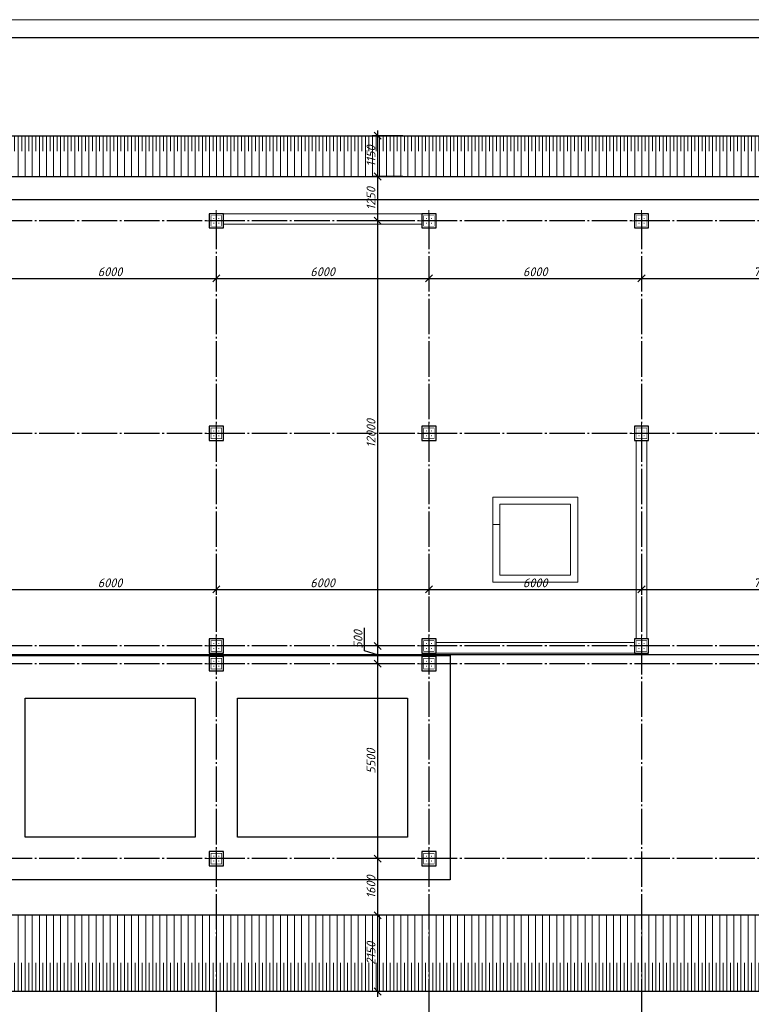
# Model space of a CAD drawing. Header units: millimetres. Extents: x -33345 to 4712671, y -3392 to 121473.
# Tile 10 of 256: x 147848 to 168498, y 58714 to 86501. Entities that reach past the tile are written whole.
import ezdxf

# ---------------------------------------------------------------- set-up
doc = ezdxf.new("R2010")
doc.units = ezdxf.units.MM
doc.linetypes.add('CENTER2', pattern=[28.575, 19.05, -3.175, 3.175, -3.175])
doc.linetypes.add('ГОСТ 2.303 5', pattern=[24, 20, -1.5, 1, -1.5])
doc.layers.add('00-Axes', color=1, linetype='CENTER2')
doc.layers.add('kcd_tx', color=7, linetype='Continuous')
for name, color, linetype, lineweight in [('A _Devor rtt', 176, 'Continuous', 30), ('IB- 0.00', 134, 'Continuous', 0), ('Lina', 7, 'Continuous', 20)]:
    doc.layers.add(name, color=color, linetype=linetype, lineweight=lineweight)
doc.styles.add('_text', font='isocpeui.ttf')
doc.dimstyles.new('Islom 94', dxfattribs={"dimtxt": 250, "dimasz": 200, "dimexe": 150, "dimexo": 100, "dimgap": 60, "dimtad": 1, "dimdec": 0, "dimtxsty": '_text', "dimblk": 'OBLIQUE', "dimcen": 0, "dimdle": 150, "dimadec": 0, "dimazin": 0, "dimtfac": 1, "dimtdec": 0, "dimtmove": 0, "dimatfit": 3, "dimfxl": 1, "dimarcsym": 0})
pattern_1 = [(90, (-6087575.2, -8956505.96), (-200.025, -2e-10), [])]
pattern_2 = [(90, (26688.99, -472.05), (-200.025, -2e-10), [])]

# ---------------------------------------------------------------- blocks, each defined once
blk = doc.blocks.new('column')
at = {"lineweight": 0}
for points in [[(-68, 56, -1), (-68, 86, -1)], [(68, 56, 1), (68, 86, 1)], [(-68, -56, 1), (-68, -86, 1)], [(68, -56, -1), (68, -86, -1)]]:
    blk.add_hatch(color=0, dxfattribs=at).paths.add_polyline_path(points)
at = {"color": 0, "lineweight": 0}
for p, q in [((0, 300), (0, -300)), ((300, 0), (-300, 0))]:
    blk.add_line(p, q, dxfattribs=at)
at = {"lineweight": 30}
blk.add_lwpolyline([(-200, 200), (200, 200), (200, -200), (-200, -200)], close=True, dxfattribs=at)
at = {"color": 0, "lineweight": 0, "const_width": 15}
blk.add_lwpolyline([(150, -150), (150, 150), (-150, 150), (-150, -150)], close=True, dxfattribs=at)
blk = doc.blocks.new('awe4tD')
at = {"layer": 'Lina', "ltscale": 10}
blk.add_lwpolyline([(-44239015, 22734378), (-44314815, 22734378), (-44314815, 22776378), (-44239015, 22776378)], close=True, dxfattribs=at)
at = {"layer": 'Lina', "lineweight": 30, "ltscale": 10}
blk.add_lwpolyline([(-44239515, 22734878), (-44312815, 22734878), (-44312815, 22775878), (-44239515, 22775878)], close=True, dxfattribs=at)
blk = doc.blocks.new('*U996')
at = {"linetype": 'Continuous', "lineweight": 18, "ltscale": 100}
h = blk.add_hatch(dxfattribs=at)
h.set_pattern_fill('LINE', color=0, scale=63, angle=90)
h.set_pattern_definition(pattern_1)
h.paths.add_polyline_path([(0, 0), (64200, 0), (63050, -1150), (1150, -1150)])
h = blk.add_hatch(dxfattribs=at)
h.set_pattern_fill('LINE', color=0, scale=63, angle=90)
h.set_pattern_definition(pattern_2)
h.paths.add_polyline_path([(431, -431), (63769, -431), (64200, 0), (0, 0)])
at = {"color": 0, "linetype": 'Continuous', "lineweight": -2, "ltscale": 100}
blk.add_lwpolyline([(0, 0), (64200, 0), (63050, -1150), (1150, -1150)], close=True, dxfattribs=at)
blk = doc.blocks.new('*U997')
at = {"linetype": 'Continuous', "lineweight": 18, "ltscale": 100}
h = blk.add_hatch(dxfattribs=at)
h.set_pattern_fill('LINE', color=0, scale=63, angle=90)
h.set_pattern_definition(pattern_1)
h.paths.add_polyline_path([(0, 0), (64200, 0), (63050, -2150), (1150, -2150)])
h = blk.add_hatch(dxfattribs=at)
h.set_pattern_fill('LINE', color=0, scale=63, angle=90)
h.set_pattern_definition(pattern_2)
h.paths.add_polyline_path([(63768.75, -806.25), (64200, 0), (0, 0), (431.25, -806.25)])
at = {"color": 0, "linetype": 'Continuous', "lineweight": -2, "ltscale": 100}
blk.add_lwpolyline([(0, 0), (64200, 0), (63050, -2150), (1150, -2150)], close=True, dxfattribs=at)
blk = doc.blocks.new('_Oblique')
at = {"color": 0, "linetype": 'ByBlock', "lineweight": -2}
blk.add_line((-0.5, -0.5), (0.5, 0.5), dxfattribs=at)
blk = doc.blocks.new('*D3501')
at = {"layer": 'Defpoints', "color": 0, "transparency": 16777216}
for p in [(153398, 79771), (147398, 79736), (153398, 79202)]:
    blk.add_point(p, dxfattribs=at)
at = {"layer": 'kcd_tx', "color": 0, "lineweight": -2, "transparency": 16777216}
for p, q in [((147398, 79636), (147398, 79052)), ((153398, 79671), (153398, 79052)), ((147248, 79202), (153548, 79202))]:
    blk.add_line(p, q, dxfattribs=at)
at = {"layer": 'kcd_tx', "color": 0, "lineweight": -2, "transparency": 16777216, "xscale": 200, "yscale": 200, "zscale": 200, "rotation": 180}
blk.add_blockref('_Oblique', (147398, 79202), dxfattribs=at)
at = {"layer": 'kcd_tx', "color": 0, "lineweight": -2, "transparency": 16777216, "xscale": 200, "yscale": 200, "zscale": 200}
blk.add_blockref('_Oblique', (153398, 79202), dxfattribs=at)
at = {"layer": 'kcd_tx', "color": 0, "lineweight": 0, "transparency": 16777216, "insert": (150398, 79387), "char_height": 250, "attachment_point": 5, "style": '_text'}
blk.add_mtext('6000', dxfattribs=at)
blk = doc.blocks.new('*D3502')
at = {"layer": 'Defpoints', "color": 0, "transparency": 16777216}
for p in [(153398, 79771), (159398, 79824), (159398, 79202)]:
    blk.add_point(p, dxfattribs=at)
at = {"layer": 'kcd_tx', "color": 0, "lineweight": -2, "transparency": 16777216}
for p, q in [((153398, 79671), (153398, 79052)), ((159398, 79724), (159398, 79052)), ((153248, 79202), (159548, 79202))]:
    blk.add_line(p, q, dxfattribs=at)
at = {"layer": 'kcd_tx', "color": 0, "lineweight": -2, "transparency": 16777216, "xscale": 200, "yscale": 200, "zscale": 200, "rotation": 180}
blk.add_blockref('_Oblique', (153398, 79202), dxfattribs=at)
at = {"layer": 'kcd_tx', "color": 0, "lineweight": -2, "transparency": 16777216, "xscale": 200, "yscale": 200, "zscale": 200}
blk.add_blockref('_Oblique', (159398, 79202), dxfattribs=at)
at = {"layer": 'kcd_tx', "color": 0, "lineweight": 0, "transparency": 16777216, "insert": (156398, 79387), "char_height": 250, "attachment_point": 5, "style": '_text'}
blk.add_mtext('6000', dxfattribs=at)
blk = doc.blocks.new('*D3503')
at = {"layer": 'Defpoints', "color": 0, "transparency": 16777216}
for p in [(159398, 79824), (165398, 79894), (165398, 79202)]:
    blk.add_point(p, dxfattribs=at)
at = {"layer": 'kcd_tx', "color": 0, "lineweight": -2, "transparency": 16777216}
for p, q in [((165398, 79794), (165398, 79052)), ((159398, 79724), (159398, 79052)), ((159248, 79202), (165548, 79202))]:
    blk.add_line(p, q, dxfattribs=at)
at = {"layer": 'kcd_tx', "color": 0, "lineweight": -2, "transparency": 16777216, "xscale": 200, "yscale": 200, "zscale": 200, "rotation": 180}
blk.add_blockref('_Oblique', (159398, 79202), dxfattribs=at)
at = {"layer": 'kcd_tx', "color": 0, "lineweight": -2, "transparency": 16777216, "xscale": 200, "yscale": 200, "zscale": 200}
blk.add_blockref('_Oblique', (165398, 79202), dxfattribs=at)
at = {"layer": 'kcd_tx', "color": 0, "lineweight": 0, "transparency": 16777216, "insert": (162398, 79387), "char_height": 250, "attachment_point": 5, "style": '_text'}
blk.add_mtext('6000', dxfattribs=at)
blk = doc.blocks.new('*D3504')
at = {"layer": 'Defpoints', "color": 0, "transparency": 16777216}
for p in [(165398, 79894), (172398, 79841), (172398, 79202)]:
    blk.add_point(p, dxfattribs=at)
at = {"layer": 'kcd_tx', "color": 0, "lineweight": -2, "transparency": 16777216}
for p, q in [((165398, 79794), (165398, 79052)), ((172398, 79741), (172398, 79052)), ((165248, 79202), (172548, 79202))]:
    blk.add_line(p, q, dxfattribs=at)
at = {"layer": 'kcd_tx', "color": 0, "lineweight": -2, "transparency": 16777216, "xscale": 200, "yscale": 200, "zscale": 200, "rotation": 180}
blk.add_blockref('_Oblique', (165398, 79202), dxfattribs=at)
at = {"layer": 'kcd_tx', "color": 0, "lineweight": -2, "transparency": 16777216, "xscale": 200, "yscale": 200, "zscale": 200}
blk.add_blockref('_Oblique', (172398, 79202), dxfattribs=at)
at = {"layer": 'kcd_tx', "color": 0, "lineweight": 0, "transparency": 16777216, "insert": (168898, 79388), "char_height": 250, "attachment_point": 5, "style": '_text'}
blk.add_mtext('7000', dxfattribs=at)
blk = doc.blocks.new('*D2663')
at = {"layer": 'Defpoints', "color": 0, "transparency": 16777216}
for p in [(147398, 70957), (153398, 70992), (153398, 70423)]:
    blk.add_point(p, dxfattribs=at)
at = {"layer": 'kcd_tx', "color": 0, "lineweight": -2, "transparency": 16777216}
for p, q in [((153398, 70892), (153398, 70273)), ((147398, 70857), (147398, 70273)), ((147248, 70423), (153548, 70423))]:
    blk.add_line(p, q, dxfattribs=at)
at = {"layer": 'kcd_tx', "color": 0, "lineweight": -2, "transparency": 16777216, "xscale": 200, "yscale": 200, "zscale": 200, "rotation": 180}
blk.add_blockref('_Oblique', (147398, 70423), dxfattribs=at)
at = {"layer": 'kcd_tx', "color": 0, "lineweight": -2, "transparency": 16777216, "xscale": 200, "yscale": 200, "zscale": 200}
blk.add_blockref('_Oblique', (153398, 70423), dxfattribs=at)
at = {"layer": 'kcd_tx', "color": 0, "lineweight": 0, "transparency": 16777216, "insert": (150398, 70608), "char_height": 250, "attachment_point": 5, "style": '_text'}
blk.add_mtext('6000', dxfattribs=at)
blk = doc.blocks.new('*D2664')
at = {"layer": 'Defpoints', "color": 0, "transparency": 16777216}
for p in [(153398, 70992), (159398, 71045), (159398, 70423)]:
    blk.add_point(p, dxfattribs=at)
at = {"layer": 'kcd_tx', "color": 0, "lineweight": -2, "transparency": 16777216}
for p, q in [((153398, 70892), (153398, 70273)), ((159398, 70945), (159398, 70273)), ((153248, 70423), (159548, 70423))]:
    blk.add_line(p, q, dxfattribs=at)
at = {"layer": 'kcd_tx', "color": 0, "lineweight": -2, "transparency": 16777216, "xscale": 200, "yscale": 200, "zscale": 200, "rotation": 180}
blk.add_blockref('_Oblique', (153398, 70423), dxfattribs=at)
at = {"layer": 'kcd_tx', "color": 0, "lineweight": -2, "transparency": 16777216, "xscale": 200, "yscale": 200, "zscale": 200}
blk.add_blockref('_Oblique', (159398, 70423), dxfattribs=at)
at = {"layer": 'kcd_tx', "color": 0, "lineweight": 0, "transparency": 16777216, "insert": (156398, 70608), "char_height": 250, "attachment_point": 5, "style": '_text'}
blk.add_mtext('6000', dxfattribs=at)
blk = doc.blocks.new('*D2665')
at = {"layer": 'Defpoints', "color": 0, "transparency": 16777216}
for p in [(159398, 71045), (165398, 71116), (165398, 70423)]:
    blk.add_point(p, dxfattribs=at)
at = {"layer": 'kcd_tx', "color": 0, "lineweight": -2, "transparency": 16777216}
for p, q in [((159398, 70945), (159398, 70273)), ((165398, 71016), (165398, 70273)), ((159248, 70423), (165548, 70423))]:
    blk.add_line(p, q, dxfattribs=at)
at = {"layer": 'kcd_tx', "color": 0, "lineweight": -2, "transparency": 16777216, "xscale": 200, "yscale": 200, "zscale": 200, "rotation": 180}
blk.add_blockref('_Oblique', (159398, 70423), dxfattribs=at)
at = {"layer": 'kcd_tx', "color": 0, "lineweight": -2, "transparency": 16777216, "xscale": 200, "yscale": 200, "zscale": 200}
blk.add_blockref('_Oblique', (165398, 70423), dxfattribs=at)
at = {"layer": 'kcd_tx', "color": 0, "lineweight": 0, "transparency": 16777216, "insert": (162398, 70608), "char_height": 250, "attachment_point": 5, "style": '_text'}
blk.add_mtext('6000', dxfattribs=at)
blk = doc.blocks.new('*D2666')
at = {"layer": 'Defpoints', "color": 0, "transparency": 16777216}
for p in [(165398, 71116), (172398, 71063), (172398, 70423)]:
    blk.add_point(p, dxfattribs=at)
at = {"layer": 'kcd_tx', "color": 0, "lineweight": -2, "transparency": 16777216}
for p, q in [((165398, 71016), (165398, 70273)), ((172398, 70963), (172398, 70273)), ((165248, 70423), (172548, 70423))]:
    blk.add_line(p, q, dxfattribs=at)
at = {"layer": 'kcd_tx', "color": 0, "lineweight": -2, "transparency": 16777216, "xscale": 200, "yscale": 200, "zscale": 200, "rotation": 180}
blk.add_blockref('_Oblique', (165398, 70423), dxfattribs=at)
at = {"layer": 'kcd_tx', "color": 0, "lineweight": -2, "transparency": 16777216, "xscale": 200, "yscale": 200, "zscale": 200}
blk.add_blockref('_Oblique', (172398, 70423), dxfattribs=at)
at = {"layer": 'kcd_tx', "color": 0, "lineweight": 0, "transparency": 16777216, "insert": (168898, 70610), "char_height": 250, "attachment_point": 5, "style": '_text'}
blk.add_mtext('7000', dxfattribs=at)
blk = doc.blocks.new('*D2682')
at = {"layer": 'Defpoints', "color": 0, "transparency": 16777216}
for p in [(158766, 83226), (157949, 82076), (158766, 82076)]:
    blk.add_point(p, dxfattribs=at)
at = {"layer": 'kcd_tx', "color": 0, "lineweight": -2, "transparency": 16777216}
for p, q in [((157949, 83376), (157949, 81926)), ((158666, 83226), (157799, 83226)), ((158666, 82076), (157799, 82076))]:
    blk.add_line(p, q, dxfattribs=at)
at = {"layer": 'kcd_tx', "color": 0, "lineweight": -2, "transparency": 16777216, "xscale": 200, "yscale": 200, "zscale": 200}
for p, rotation in [((157949, 83226), 90), ((157949, 82076), 270)]:
    blk.add_blockref('_Oblique', p, dxfattribs=dict(at, rotation=rotation))
at = {"layer": 'kcd_tx', "color": 0, "lineweight": 0, "transparency": 16777216, "insert": (157764, 82651), "char_height": 250, "attachment_point": 5, "rotation": 90, "style": '_text'}
blk.add_mtext('1150', dxfattribs=at)
blk = doc.blocks.new('*D2683')
at = {"layer": 'Defpoints', "color": 0, "transparency": 16777216}
for p in [(158766, 82076), (157949, 80826), (158464, 80826)]:
    blk.add_point(p, dxfattribs=at)
at = {"layer": 'kcd_tx', "color": 0, "lineweight": -2, "transparency": 16777216}
for p, q in [((158666, 82076), (157799, 82076)), ((157949, 82226), (157949, 80676)), ((158364, 80826), (157799, 80826))]:
    blk.add_line(p, q, dxfattribs=at)
at = {"layer": 'kcd_tx', "color": 0, "lineweight": -2, "transparency": 16777216, "xscale": 200, "yscale": 200, "zscale": 200}
for p, rotation in [((157949, 82076), 90), ((157949, 80826), 270)]:
    blk.add_blockref('_Oblique', p, dxfattribs=dict(at, rotation=rotation))
at = {"layer": 'kcd_tx', "color": 0, "lineweight": 0, "transparency": 16777216, "insert": (157764, 81451), "char_height": 250, "attachment_point": 5, "rotation": 90, "style": '_text'}
blk.add_mtext('1250', dxfattribs=at)
blk = doc.blocks.new('*D2684')
at = {"layer": 'Defpoints', "color": 0, "transparency": 16777216}
for p in [(158464, 80826), (157949, 68826), (158393, 68826)]:
    blk.add_point(p, dxfattribs=at)
at = {"layer": 'kcd_tx', "color": 0, "lineweight": -2, "transparency": 16777216}
for p, q in [((157949, 80976), (157949, 68676)), ((158364, 80826), (157799, 80826)), ((158293, 68826), (157799, 68826))]:
    blk.add_line(p, q, dxfattribs=at)
at = {"layer": 'kcd_tx', "color": 0, "lineweight": -2, "transparency": 16777216, "xscale": 200, "yscale": 200, "zscale": 200}
for p, rotation in [((157949, 80826), 90), ((157949, 68826), 270)]:
    blk.add_blockref('_Oblique', p, dxfattribs=dict(at, rotation=rotation))
at = {"layer": 'kcd_tx', "color": 0, "lineweight": 0, "transparency": 16777216, "insert": (157764, 74826), "char_height": 250, "attachment_point": 5, "rotation": 90, "style": '_text'}
blk.add_mtext('12000', dxfattribs=at)
blk = doc.blocks.new('*D2685')
at = {"layer": 'Defpoints', "color": 0, "transparency": 16777216}
for p in [(158393, 68826), (157949, 68326), (158375, 68326)]:
    blk.add_point(p, dxfattribs=at)
at = {"layer": 'kcd_tx', "color": 0, "lineweight": -2, "transparency": 16777216}
for p, q in [((157584, 68686), (157584, 69337)), ((157949, 68976), (157949, 68176)), ((157949, 68576), (157584, 68686)), ((158293, 68826), (157799, 68826)), ((158275, 68326), (157799, 68326))]:
    blk.add_line(p, q, dxfattribs=at)
at = {"layer": 'kcd_tx', "color": 0, "lineweight": -2, "transparency": 16777216, "xscale": 200, "yscale": 200, "zscale": 200}
for p, rotation in [((157949, 68826), 90), ((157949, 68326), 270)]:
    blk.add_blockref('_Oblique', p, dxfattribs=dict(at, rotation=rotation))
at = {"layer": 'kcd_tx', "color": 0, "lineweight": 0, "transparency": 16777216, "insert": (157399, 69011), "char_height": 250, "attachment_point": 5, "rotation": 90, "style": '_text'}
blk.add_mtext('500', dxfattribs=at)
blk = doc.blocks.new('*D2686')
at = {"layer": 'Defpoints', "color": 0, "transparency": 16777216}
for p in [(158375, 68326), (157949, 62826), (158535, 62826)]:
    blk.add_point(p, dxfattribs=at)
at = {"layer": 'kcd_tx', "color": 0, "lineweight": -2, "transparency": 16777216}
for p, q in [((157949, 68476), (157949, 62676)), ((158275, 68326), (157799, 68326)), ((158435, 62826), (157799, 62826))]:
    blk.add_line(p, q, dxfattribs=at)
at = {"layer": 'kcd_tx', "color": 0, "lineweight": -2, "transparency": 16777216, "xscale": 200, "yscale": 200, "zscale": 200}
for p, rotation in [((157949, 68326), 90), ((157949, 62826), 270)]:
    blk.add_blockref('_Oblique', p, dxfattribs=dict(at, rotation=rotation))
at = {"layer": 'kcd_tx', "color": 0, "lineweight": 0, "transparency": 16777216, "insert": (157764, 65576), "char_height": 250, "attachment_point": 5, "rotation": 90, "style": '_text'}
blk.add_mtext('5500', dxfattribs=at)
blk = doc.blocks.new('*D2687')
at = {"layer": 'Defpoints', "color": 0, "transparency": 16777216}
for p in [(158535, 62826), (157949, 61226), (158446, 61226)]:
    blk.add_point(p, dxfattribs=at)
at = {"layer": 'kcd_tx', "color": 0, "lineweight": -2, "transparency": 16777216}
for p, q in [((158435, 62826), (157799, 62826)), ((157949, 62976), (157949, 61076)), ((158346, 61226), (157799, 61226))]:
    blk.add_line(p, q, dxfattribs=at)
at = {"layer": 'kcd_tx', "color": 0, "lineweight": -2, "transparency": 16777216, "xscale": 200, "yscale": 200, "zscale": 200}
for p, rotation in [((157949, 62826), 90), ((157949, 61226), 270)]:
    blk.add_blockref('_Oblique', p, dxfattribs=dict(at, rotation=rotation))
at = {"layer": 'kcd_tx', "color": 0, "lineweight": 0, "transparency": 16777216, "insert": (157764, 62026), "char_height": 250, "attachment_point": 5, "rotation": 90, "style": '_text'}
blk.add_mtext('1600', dxfattribs=at)
blk = doc.blocks.new('*D2688')
at = {"layer": 'Defpoints', "color": 0, "transparency": 16777216}
for p in [(158446, 61226), (157949, 59076), (158606, 59076)]:
    blk.add_point(p, dxfattribs=at)
at = {"layer": 'kcd_tx', "color": 0, "lineweight": -2, "transparency": 16777216}
for p, q in [((158346, 61226), (157799, 61226)), ((157949, 61376), (157949, 58926)), ((158506, 59076), (157799, 59076))]:
    blk.add_line(p, q, dxfattribs=at)
at = {"layer": 'kcd_tx', "color": 0, "lineweight": -2, "transparency": 16777216, "xscale": 200, "yscale": 200, "zscale": 200}
for p, rotation in [((157949, 61226), 90), ((157949, 59076), 270)]:
    blk.add_blockref('_Oblique', p, dxfattribs=dict(at, rotation=rotation))
at = {"layer": 'kcd_tx', "color": 0, "lineweight": 0, "transparency": 16777216, "insert": (157764, 60151), "char_height": 250, "attachment_point": 5, "rotation": 90, "style": '_text'}
blk.add_mtext('2150', dxfattribs=at)

msp = doc.modelspace()

# ---------------------------------------------------------------- linework, layer by layer
at = {"color": 116, "lineweight": 30, "true_color": 0x136734}
msp.add_lwpolyline([(138998.437, 83226.069), (203198.437, 83226.069), (203198.437, 59076.069), (138998.437, 59076.069)], close=True, dxfattribs=at)
at = {"color": 6, "lineweight": 30}
msp.add_lwpolyline([(140148.437, 82076.069), (202048.437, 82076.069), (202048.437, 61226.069), (140148.437, 61226.069)], close=True, dxfattribs=at)
at = {"color": 5, "lineweight": 30, "ltscale": 10}
for points in [[(140798.437, 68576.069), (140798.437, 81426.069), (201398.437, 81426.069), (201398.437, 68576.069)], [(140798.437, 68556.069), (159998.437, 68556.069), (159998.437, 65626.069), (159998.437, 65626.069), (159998.437, 62226.069), (140798.437, 62226.069)], [(147998.437, 67356.069), (152798.437, 67356.069), (152798.437, 63426.069), (147998.437, 63426.069)], [(153998.437, 67356.069), (158798.437, 67356.069), (158798.437, 63426.069), (153998.437, 63426.069)]]:
    msp.add_lwpolyline(points, close=True, dxfattribs=at)
at = {"layer": '00-Axes', "color": 251, "linetype": 'ГОСТ 2.303 5', "ltscale": 50, "true_color": 0x636466}
for points in [[(153398.437, 81026.069), (153398.437, 55960.022)], [(159398.437, 81026.069), (159398.437, 55960.022)], [(165398.437, 81026.069), (165398.437, 55960.022)], [(200998.437, 80826.069), (135694.435, 80826.069)], [(200998.437, 74826.069), (135694.435, 74826.069)], [(200998.437, 68826.069), (135694.435, 68826.069)], [(200998.437, 68326.069), (136195.008, 68326.069), (136085.254, 68214.149), (135694.435, 68214.149)], [(200998.437, 62826.069), (135694.435, 62826.069)]]:
    msp.add_lwpolyline(points, dxfattribs=at)
at = {"layer": 'A _Devor rtt', "color": 192, "lineweight": 13, "ltscale": 10}
for points in [[(159198.437, 80726.069), (159198.437, 81026.069), (153598.437, 81026.069), (153598.437, 80726.069)], [(165548.437, 74626.069), (165248.437, 74626.069), (165248.437, 69026.069), (165548.437, 69026.069)], [(163398.437, 72826.069), (161398.437, 72826.069), (161398.437, 72251.069), (161198.437, 72251.069), (161198.437, 73026.069), (163598.437, 73026.069), (163598.437, 70626.069), (161198.437, 70626.069), (161198.437, 72251.069), (161398.437, 72251.069), (161398.437, 70826.069), (163398.437, 70826.069)]]:
    msp.add_lwpolyline(points, close=True, dxfattribs=at)
msp.add_lwpolyline([(159598.437, 68626.069), (165198.437, 68626.069), (165198.437, 68926.069), (159598.437, 68926.069), (159598.437, 68626.069)], dxfattribs=at)

# ---------------------------------------------------------------- block references
msp.add_blockref('awe4tD', (44446703.28, -22689876.566))
at = {"xscale": -1, "rotation": 270}
for p in [(153398.437, 80826.069), (159398.437, 80826.069), (165398.437, 80826.069), (153398.437, 74826.069), (159398.437, 74826.069), (165398.437, 74826.069), (153398.437, 68826.069), (159398.437, 68826.069), (165398.437, 68826.069), (153398.437, 68326.069), (159398.437, 68326.069), (153398.437, 62826.069), (159398.437, 62826.069)]:
    msp.add_blockref('column', p, dxfattribs=at)
at = {"layer": 'IB- 0.00', "linetype": 'ByBlock', "lineweight": 20, "ltscale": 100}
msp.add_blockref('*U996', (138998.437, 83226.069), dxfattribs=at)
at = {"layer": 'IB- 0.00', "linetype": 'ByBlock', "lineweight": 20, "ltscale": 100, "xscale": -1, "rotation": 180}
msp.add_blockref('*U997', (138998.437, 59076.069), dxfattribs=at)

# ---------------------------------------------------------------- dimensions: what is measured, and where the dimension line sits
at = {"layer": 'kcd_tx', "lineweight": 0}
dim = msp.add_linear_dim(base=(157948.858, 82076.069), p1=(158765.951, 83226.069), p2=(158765.951, 82076.069), angle=90, dimstyle='Islom 94', dxfattribs=at)
dim.commit()
dim.dimension.update_dxf_attribs({"geometry": '*D2682', "text_midpoint": (157763.858, 82651.069)})
for base, p1, p2, picture, middle in [((157948.858, 80826.069), (158765.951, 82076.069), (158464.001, 80826.069), '*D2683', (157763.858, 81451.069)), ((157948.858, 68826.069), (158464.001, 80826.069), (158393.097, 68826.069), '*D2684', (157763.858, 74826.069)), ((157948.858, 68326.069), (158393.097, 68826.069), (158375.339, 68326.069), '*D2685', (157398.858, 68745.569)), ((157948.858, 62826.069), (158375.339, 68326.069), (158535.193, 62826.069), '*D2686', (157763.858, 65576.069)), ((157948.858, 61226.069), (158535.193, 62826.069), (158446.435, 61226.069), '*D2687', (157763.858, 62026.069)), ((157948.858, 59076.069), (158446.435, 61226.069), (158606.29, 59076.069), '*D2688', (157763.858, 60151.069))]:
    dim = msp.add_linear_dim(base=base, p1=p1, p2=p2, angle=90, dimstyle='Islom 94', override={"dimtmove": 1}, dxfattribs=at)
    dim.commit()
    dim.dimension.update_dxf_attribs({"geometry": picture, "text_midpoint": middle})
for base, p1, p2, picture, middle in [((153398.437, 79201.804), (147398.437, 79735.641), (153398.437, 79770.846), '*D3501', (150398.437, 79386.804)), ((159398.437, 79201.804), (153398.437, 79770.846), (159398.437, 79823.638), '*D3502', (156398.437, 79386.804)), ((165398.437, 79201.804), (159398.437, 79823.638), (165398.437, 79894.197), '*D3503', (162398.437, 79386.804)), ((172398.437, 79201.804), (165398.437, 79894.197), (172398.437, 79841.405), '*D3504', (168898.437, 79388.414)), ((153398.437, 70423.175), (147398.437, 70957.012), (153398.437, 70992.217), '*D2663', (150398.437, 70608.175)), ((159398.437, 70423.175), (153398.437, 70992.217), (159398.437, 71045.009), '*D2664', (156398.437, 70608.175)), ((165398.437, 70423.175), (159398.437, 71045.009), (165398.437, 71115.568), '*D2665', (162398.437, 70608.175)), ((172398.437, 70423.175), (165398.437, 71115.568), (172398.437, 71062.776), '*D2666', (168898.437, 70609.785))]:
    dim = msp.add_linear_dim(base=base, p1=p1, p2=p2, dimstyle='Islom 94', override={"dimtmove": 1}, dxfattribs=at)
    dim.commit()
    dim.dimension.update_dxf_attribs({"geometry": picture, "text_midpoint": middle})

doc.saveas('drawing.dxf')
